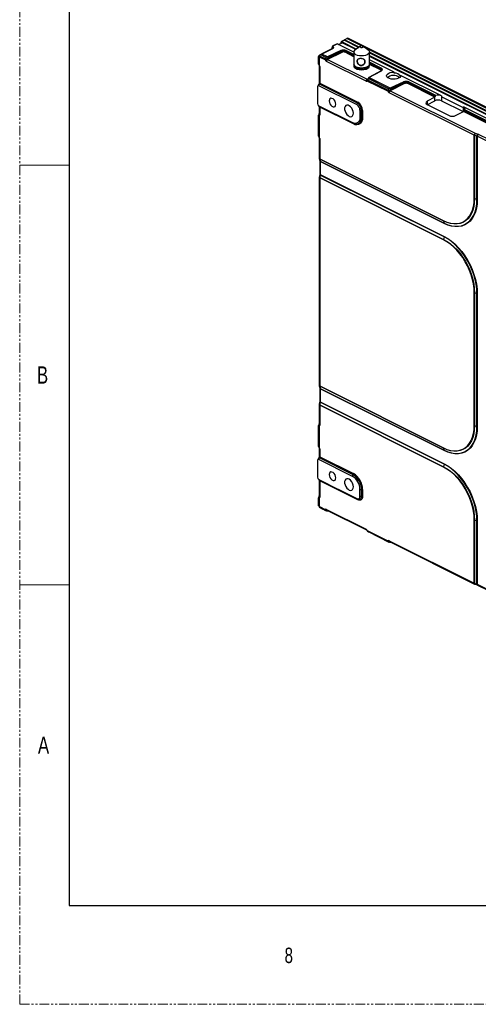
# Model space of a CAD drawing. Header units: millimetres. Extents: x -1086 to 4901, y 927 to 9917.
# Tile 59 of 85: x 2107 to 2402, y 7758 to 8392. Entities that reach past the tile are written whole.
import ezdxf

# ---------------------------------------------------------------- set-up
doc = ezdxf.new("R2010")
doc.units = ezdxf.units.MM
doc.linetypes.add('SLD-Phantom', pattern=[12.7, 6.35, -1.27, 1.27, -1.27, 1.27, -1.27])
doc.linetypes.add('SLD-Solid', pattern=[0])
doc.styles.add('SLDTEXTSTYLE0', font='GOTHIC.TTF', dxfattribs={"width": 0.7304})

# ---------------------------------------------------------------- blocks, each defined once
blk = doc.blocks.new('1')
at = {"color": 7, "linetype": 'Continuous', "lineweight": 25}
for p, q in [((-223.06, 158.95), (-223.89, 157.1)), ((-222.66, 157.84), (-223.03, 158.92)), ((-220.19, 160.51), (-222.83, 159.19)), ((-222.41, 158.05), (-222.79, 159.13)), ((-222.73, 159.21), (-220.1, 160.53)), ((-209.41, 155.19), (-220.1, 160.53)), ((-219.25, 160.11), (-217, 161.23)), ((-217.47, 161), (-217.47, 161.8)), ((-215.59, 162.81), (-217.36, 161.92)), ((-217.27, 161.94), (-215.5, 162.83)), ((-217.27, 161.94), (-207.72, 157.17)), ((-208.19, 156.83), (-217, 161.23)), ((-215.5, 162.83), (-206.25, 158.2)), ((-215.37, 163.15), (-213.96, 163.85)), ((-215.37, 163.15), (-215.37, 162.76)), ((-205.93, 158.43), (-215.37, 163.15)), ((-213.25, 164.21), (-213.96, 163.85)), ((-204.52, 159.14), (-213.96, 163.85)), ((-107.18, 111.17), (-213.25, 164.21)), ((-205.23, 158.93), (-208.49, 156.62)), ((-200.33, 156.62), (-203.59, 158.93)), ((-232.06, 152.33), (-232.06, 152.46)), ((-232.06, 147.41), (-232.06, 152.33)), ((-231.24, 153.31), (-231.85, 152.86)), ((-231.46, 152.76), (-227.65, 150.86)), ((-230.67, 153.66), (-231.12, 153.39)), ((-230.66, 153.41), (-231.11, 153.14)), ((-230.66, 153.66), (-230.67, 153.66)), ((-227.37, 151.77), (-230.66, 153.41)), ((-226.38, 152.15), (-229.95, 153.93)), ((-222.66, 157.71), (-229.93, 154.08)), ((-229.83, 154.1), (-222.57, 157.73)), ((-217.69, 156.2), (-226.38, 152.15)), ((-217.12, 155.03), (-226.34, 150.45)), ((-226, 151.4), (-217.47, 155.64)), ((-217.47, 155.68), (-225.94, 151.73)), ((-217.47, 155.64), (-217.47, 155.68)), ((-214.69, 155.66), (-214.69, 155.65)), ((-209.41, 153.64), (-214.47, 156.17)), ((-209.41, 155.18), (-209.41, 147.38)), ((-107.89, 110.82), (-202.35, 158.05)), ((-199.41, 147.38), (-199.41, 155.18)), ((-109.3, 110.11), (-199.41, 155.17)), ((-199.41, 154.78), (176.86, -33.35)), ((-199.41, 153.01), (175.35, -34.37)), ((174.87, -34.7), (-199.41, 152.44)), ((-231.56, 151.99), (-231.76, 151.85)), ((-231.76, 151.85), (-231.76, 147.06)), ((-231.66, 146.2), (-231.66, 135.56)), ((-227.86, 150.14), (-231.56, 151.99)), ((-231.36, 145.84), (-231.36, 135.21)), ((-201.59, 136.52), (-227.03, 149.24)), ((-226.34, 150.45), (-200.9, 137.73)), ((-183.43, 142.2), (-199.41, 150.19)), ((-191.78, 144.83), (-199.41, 148.64)), ((-191.83, 143.19), (-199.87, 138.88)), ((-199.83, 138.87), (-191.72, 143.22)), ((-192, 144.3), (-192, 144.31)), ((-186.84, 139.42), (-186.99, 139.31)), ((-183.43, 141.62), (-183.43, 142.2)), ((-180.81, 139.31), (-180.96, 139.42)), ((-153.14, 127.05), (-179.43, 140.2)), ((-179.43, 140.2), (-179.43, 139.72)), ((-231.93, 134.61), (-232.6, 133.42)), ((-231.56, 134.48), (-232.05, 133.62)), ((-232.05, 133.62), (-207.59, 121.39)), ((-207.09, 122.25), (-231.56, 134.48)), ((-231.36, 135.21), (-206.88, 122.97)), ((-187.55, 129.99), (-200.76, 136.59)), ((-200.56, 137.31), (-187.34, 130.7)), ((-187.07, 131.62), (-199.89, 138.03)), ((-186.08, 131.99), (-199.83, 138.87)), ((-177.38, 136.05), (-186.08, 131.99)), ((-176.82, 134.88), (-186.03, 130.29)), ((-185.69, 131.25), (-177.17, 135.49)), ((-177.17, 135.53), (-185.64, 131.58)), ((-177.17, 135.49), (-177.17, 135.53)), ((-157.38, 126.21), (-174.73, 134.89)), ((-157, 126.81), (-174.39, 135.51)), ((-174.39, 135.51), (-174.39, 135.49)), ((-174.39, 135.49), (-157, 126.8)), ((-156.73, 127.3), (-174.17, 136.02)), ((-232.74, 132.76), (-232.74, 122.17)), ((-132.02, 101.73), (-186.72, 129.08)), ((-186.03, 130.29), (-131.33, 102.94)), ((-157, 126.8), (-157, 126.81)), ((-153.14, 127.05), (-153.14, 126.48)), ((-232.14, 120.68), (-231.65, 120.32)), ((-210.42, 109.81), (-232.05, 120.62)), ((-232.05, 120.62), (-231.56, 120.27)), ((-207.59, 121.39), (-207.09, 122.25)), ((-157.39, 126.21), (-162.34, 123.57)), ((-162.34, 121.38), (-148.19, 114.31)), ((-162.18, 121.31), (-157.39, 123.86)), ((-157.39, 123.86), (-157.39, 126.21)), ((-139, 119.41), (-153.14, 126.48)), ((-153.14, 126.48), (-153.14, 123.93)), ((-153.14, 123.93), (-139.15, 116.93)), ((-232.06, 114.29), (-232.06, 114.54)), ((-232.06, 101.08), (-232.06, 114.29)), ((-231.66, 120.12), (-231.66, 115.11)), ((-231.56, 120.27), (-209.92, 109.45)), ((-231.36, 119.77), (-231.36, 114.76)), ((-209.71, 108.94), (-231.36, 119.77)), ((-204.47, 117.73), (-205.47, 117.73)), ((-205.47, 117.73), (-205.47, 113.4)), ((-204.47, 113.4), (-204.47, 117.73)), ((-203.76, 117.58), (-203.76, 113.25)), ((-143.95, 114.38), (-139, 117.01)), ((-31.4, 66.18), (-139, 119.98)), ((-139, 119.41), (-139, 119.98)), ((-40.32, 67.68), (-138.99, 117.02)), ((-39.98, 68.3), (-138.68, 117.65)), ((-138.68, 117.65), (-138.68, 117.64)), ((-138.68, 117.64), (-39.98, 68.29)), ((-39.75, 68.81), (-138.51, 118.19)), ((-231.76, 113.94), (-231.76, 100.73)), ((-210.42, 109.81), (-209.92, 109.45)), ((-205.47, 113.4), (-204.47, 113.4)), ((-132.02, 61.03), (-132.02, 101.73)), ((-130.27, 101.2), (-131.83, 101.66)), ((-131.83, 101.66), (-131.83, 60.96)), ((-131.33, 102.94), (-129.77, 102.49)), ((-129.39, 102.34), (-122.49, 98.89)), ((-231.66, 99.87), (-231.66, 86.92)), ((-231.36, 99.51), (-231.36, 86.56)), ((-130.27, 60.49), (-130.27, 101.2)), ((-130.08, 101.13), (-130.08, 60.42)), ((-123.18, 97.68), (-130.08, 101.13)), ((-231.63, 86.7), (-231.33, 85.34)), ((-231.36, 86.56), (-151.73, 46.75)), ((-151.71, 46.55), (-231.34, 86.36)), ((-231.34, 86.36), (-231.04, 85)), ((-231.31, 85.15), (-231.31, 76.71)), ((-231.04, 85), (-151.4, 45.18)), ((-231.02, 84.8), (-231.02, 76.35)), ((-151.38, 44.98), (-231.02, 84.8)), ((-231.34, 76.44), (-231.64, 74.76)), ((-231.04, 76.13), (-231.34, 74.45)), ((-151.4, 36.31), (-231.04, 76.13)), ((-231.02, 76.35), (-151.38, 36.53)), ((-231.66, 74.58), (-231.66, -59.22)), ((-231.36, 74.23), (-231.36, -59.58)), ((-151.73, 34.41), (-231.36, 74.23)), ((-231.34, 74.45), (-151.71, 34.63)), ((-131.83, 60.96), (-130.27, 60.49)), ((-151.71, 46.55), (-151.4, 45.18)), ((-151.4, 36.31), (-151.71, 34.63)), ((-132.02, -85.11), (-132.02, 0.41)), ((-130.27, -0.13), (-131.83, 0.34)), ((-131.83, 0.34), (-131.83, -85.18)), ((-130.27, -85.65), (-130.27, -0.13)), ((-130.08, -0.21), (-130.08, -85.73)), ((-231.63, -59.44), (-231.33, -60.81)), ((-231.36, -59.58), (-151.73, -99.39)), ((-151.71, -99.59), (-231.34, -59.78)), ((-231.34, -59.78), (-231.04, -61.14)), ((-231.31, -60.99), (-231.31, -69.43)), ((-231.04, -61.14), (-151.4, -100.96)), ((-231.02, -61.34), (-231.02, -69.79)), ((-151.38, -101.16), (-231.02, -61.34)), ((-231.66, -71.56), (-231.66, -84.51)), ((-231.34, -69.7), (-231.64, -71.38)), ((-231.36, -71.92), (-231.36, -84.86)), ((-151.73, -111.73), (-231.36, -71.92)), ((-231.04, -70.01), (-231.34, -71.69)), ((-231.34, -71.69), (-151.71, -111.51)), ((-151.4, -109.83), (-231.04, -70.01)), ((-231.02, -69.79), (-151.38, -109.61)), ((-232.06, -85.33), (-232.06, -85.08)), ((-232.06, -98.54), (-232.06, -85.33)), ((-231.76, -85.68), (-231.76, -98.89)), ((-130.27, -85.65), (-131.83, -85.18)), ((-231.66, -99.75), (-231.66, -104.76)), ((-231.36, -100.11), (-231.36, -105.12)), ((-151.4, -100.96), (-151.71, -99.59)), ((-232.74, -107.56), (-232.74, -118.15)), ((-231.93, -105.71), (-232.6, -106.9)), ((-231.56, -105.84), (-232.05, -106.71)), ((-232.05, -106.71), (-210.42, -117.52)), ((-209.92, -116.66), (-231.56, -105.84)), ((-231.36, -105.12), (-209.71, -115.94)), ((-151.4, -109.83), (-151.71, -111.51)), ((-232.14, -119.64), (-231.65, -120)), ((-232.05, -119.7), (-207.59, -131.93)), ((-232.05, -119.7), (-231.56, -120.05)), ((-231.66, -120.2), (-231.66, -130.84)), ((-231.56, -120.05), (-207.09, -132.29)), ((-210.42, -117.52), (-209.92, -116.66)), ((-231.36, -120.56), (-231.36, -131.2)), ((-206.88, -132.8), (-231.36, -120.56)), ((-205.47, -126.06), (-204.47, -126.06)), ((-205.47, -130.39), (-205.47, -126.06)), ((-204.47, -130.39), (-204.47, -126.06)), ((-203.76, -126.2), (-203.76, -130.53)), ((-232.06, -131.66), (-232.06, -131.42)), ((-232.06, -136.57), (-232.06, -131.66)), ((-231.76, -132.01), (-231.76, -136.8)), ((-207.09, -132.29), (-207.59, -131.93)), ((-205.47, -130.39), (-204.47, -130.39)), ((-231.99, -136.84), (-231.66, -137.4)), ((-231.76, -136.8), (-231.56, -137.15)), ((-231.56, -137.15), (-227.86, -139)), ((-227.65, -139.51), (-231.46, -137.6)), ((-231.12, -137.83), (-230.67, -138.1)), ((-231.11, -137.84), (-231.12, -137.83)), ((-231.11, -137.84), (-230.66, -138.11)), ((-230.66, -138.11), (-230.67, -138.1)), ((-230.66, -138.11), (-227.37, -139.75)), ((-230.53, -138.18), (-227.21, -139.84)), ((-227.03, -138.93), (-201.59, -151.64)), ((-226.77, -139.47), (-201.33, -152.18)), ((-226.23, -140.03), (-225.93, -139.89)), ((-132.02, -186.43), (-132.02, -145.73)), ((-130.27, -146.27), (-131.83, -145.81)), ((-131.83, -145.81), (-131.83, -186.5)), ((-130.27, -186.98), (-130.27, -146.27)), ((-130.08, -146.35), (-130.08, -187.06)), ((-200.76, -152.55), (-187.55, -159.15)), ((-200.59, -153.04), (-200.56, -153.06)), ((-187.34, -159.66), (-200.56, -153.06)), ((-199.89, -153.5), (-186.91, -159.99)), ((-199.89, -153.5), (-187.07, -159.91)), ((-186.72, -159.08), (-132.02, -186.43)), ((-186.46, -159.62), (-131.76, -186.97)), ((-185.93, -160.18), (-185.62, -160.04)), ((-131.83, -186.5), (-130.27, -186.98)), ((-131.6, -187.03), (-130.05, -187.51)), ((-130.08, -187.06), (-123.18, -190.51)), ((-129.82, -187.6), (-122.92, -191.05))]:
    blk.add_line(p, q, dxfattribs=at)
at = {"color": 8, "linetype": 'Continuous', "lineweight": 25}
for p, q in [((-223.03, 158.92), (-223.84, 157.12)), ((-223.23, 157.43), (-222.66, 157.84)), ((-209.41, 152.23), (-215.04, 155.04)), ((-209.41, 153.02), (-214.69, 155.66)), ((-214.69, 155.65), (-209.41, 153)), ((-192.35, 143.7), (-199.42, 147.23)), ((-192, 144.31), (-199.41, 148.02)), ((-199.41, 148), (-192, 144.3)), ((-200.9, 137.73), (-200.39, 138.02)), ((-162.34, 123.57), (-162.34, 121.38)), ((-231.56, 120.27), (-231.65, 120.32)), ((-139, 117.02), (-139, 119.41)), ((-231.56, -120.05), (-231.65, -120))]:
    blk.add_line(p, q, dxfattribs=at)
at = {"color": 7, "linetype": 'Continuous', "lineweight": 25, "flags": 128}
for points in [[(-222.79, 159.13), (-222.79, 159.14), (-222.79, 159.15), (-222.79, 159.16), (-222.78, 159.17), (-222.77, 159.18), (-222.76, 159.19), (-222.75, 159.2), (-222.73, 159.21)], [(-205.41, 158.68), (-205.36, 158.49), (-205.17, 158.32), (-204.87, 158.2), (-204.49, 158.14), (-204.11, 158.17), (-203.76, 158.26), (-203.52, 158.41), (-203.41, 158.6), (-203.46, 158.79), (-203.65, 158.96), (-203.95, 159.09), (-204.32, 159.14), (-204.71, 159.12), (-205.05, 159.02), (-205.3, 158.87), (-205.41, 158.68)], [(-229.95, 154.06), (-229.94, 154.07), (-229.93, 154.08)], [(-209.39, 155.39), (-209.09, 156.05), (-208.49, 156.62)], [(-200.33, 156.62), (-200.28, 156.59), (-199.67, 155.98), (-199.42, 155.31), (-199.53, 154.63), (-200.01, 153.99), (-200.81, 153.44), (-201.88, 153.02), (-203.14, 152.76), (-204.49, 152.68), (-205.84, 152.78), (-207.08, 153.06), (-208.12, 153.5), (-208.89, 154.06), (-209.32, 154.71), (-209.39, 155.39), (-209.39, 155.39)], [(-209.23, 146.73), (-209.44, 146.33), (-209.49, 146.12)], [(-199.41, 147.38), (-199.53, 146.83), (-200.01, 146.2), (-200.81, 145.65), (-201.88, 145.23), (-203.14, 144.97), (-204.49, 144.88), (-205.84, 144.99), (-207.08, 145.27), (-208.12, 145.71), (-208.89, 146.27), (-209.32, 146.92), (-209.41, 147.38)], [(-200.41, 145.9), (-200.43, 145.67), (-200.74, 145.1), (-201.38, 144.59), (-202.28, 144.2), (-203.37, 143.97), (-204.56, 143.9), (-205.73, 144.01), (-206.78, 144.29), (-207.63, 144.71), (-208.19, 145.24), (-208.41, 145.82), (-208.41, 145.9)], [(-199.35, 146.2), (-199.45, 146.5), (-199.59, 146.73)], [(-191.72, 143.22), (-191.45, 143.39), (-191.26, 143.59), (-191.14, 143.81), (-191.1, 144.03), (-191.15, 144.25), (-191.29, 144.46), (-191.5, 144.66), (-191.78, 144.83)], [(-179.43, 140.2), (-179.48, 139.55), (-179.9, 138.93), (-180.65, 138.4), (-181.68, 138), (-182.88, 137.77), (-184.18, 137.71), (-185.45, 137.85), (-186.59, 138.15), (-187.51, 138.61), (-188.13, 139.19), (-188.4, 139.82), (-188.29, 140.47), (-187.81, 141.07), (-187.01, 141.58), (-185.96, 141.96), (-184.73, 142.17), (-183.43, 142.2)], [(-180.33, 138.59), (-180.58, 139.07), (-181.17, 139.55), (-182.03, 139.92), (-183.07, 140.13), (-184.19, 140.17), (-185.29, 140.04), (-186.25, 139.75), (-186.98, 139.32), (-187.41, 138.8), (-187.48, 138.59)], [(-200.78, 137.64), (-200.76, 137.66), (-200.64, 137.75)], [(-186.99, 139.31), (-187.14, 139.21), (-187.58, 138.66)], [(-180.22, 138.66), (-180.41, 138.95), (-180.81, 139.31)], [(-221.03, 121.61), (-221.15, 122.56), (-221.52, 123.53), (-222.09, 124.39), (-222.78, 125.04), (-223.52, 125.41), (-224.21, 125.45), (-224.77, 125.15), (-225.14, 124.56), (-225.27, 123.73), (-225.14, 122.78), (-224.77, 121.81), (-224.21, 120.95), (-223.52, 120.3), (-222.78, 119.93), (-222.09, 119.89), (-221.52, 120.19), (-221.15, 120.78), (-221.03, 121.61)], [(-209.71, 115.95), (-209.84, 117.04), (-210.2, 118.15), (-210.78, 119.19), (-211.51, 120.07), (-212.33, 120.72), (-213.17, 121.06), (-213.96, 121.07), (-214.61, 120.76), (-215.09, 120.14), (-215.34, 119.28), (-215.34, 118.25), (-215.09, 117.14), (-214.61, 116.05), (-213.96, 115.07), (-213.17, 114.3), (-212.33, 113.81), (-211.51, 113.63), (-210.78, 113.78), (-210.2, 114.25), (-209.84, 114.99), (-209.71, 115.95)], [(-139, 119.98), (-138.69, 119.8), (-138.44, 119.59), (-138.26, 119.36), (-138.15, 119.13), (-138.12, 118.89), (-138.18, 118.64), (-138.3, 118.41), (-138.51, 118.19)], [(-205.47, 113.4), (-205.57, 112.26), (-205.85, 111.27), (-206.3, 110.45), (-206.92, 109.84), (-207.67, 109.46), (-208.53, 109.33), (-209.45, 109.44), (-210.42, 109.81)], [(-209.92, 109.45), (-208.86, 109.05), (-207.83, 108.91), (-206.89, 109.06), (-206.07, 109.48), (-205.39, 110.15), (-204.89, 111.05), (-204.57, 112.15), (-204.47, 113.4)], [(-203.76, 113.25), (-203.88, 111.89), (-204.22, 110.69), (-204.77, 109.7), (-205.51, 108.97), (-206.41, 108.52), (-207.44, 108.36), (-208.55, 108.5), (-209.71, 108.94)], [(-151.73, 46.75), (-149.52, 45.8), (-147.34, 45.16), (-145.22, 44.85), (-143.18, 44.86), (-141.24, 45.2), (-139.44, 45.87), (-137.79, 46.85), (-136.32, 48.13), (-135.04, 49.7), (-133.97, 51.53), (-133.12, 53.61), (-132.51, 55.91), (-132.14, 58.39), (-132.02, 61.03)], [(-131.83, 60.96), (-131.95, 58.29), (-132.32, 55.79), (-132.94, 53.47), (-133.79, 51.38), (-134.87, 49.53), (-136.16, 47.94), (-137.65, 46.65), (-139.31, 45.66), (-141.13, 44.99), (-143.08, 44.65), (-145.14, 44.63), (-147.28, 44.95), (-149.48, 45.59), (-151.71, 46.55)], [(-151.4, 45.18), (-149.03, 44.16), (-146.7, 43.48), (-144.42, 43.14), (-142.23, 43.16), (-140.16, 43.52), (-138.22, 44.24), (-136.46, 45.29), (-134.88, 46.66), (-133.51, 48.34), (-132.36, 50.31), (-131.45, 52.54), (-130.8, 55), (-130.4, 57.66), (-130.27, 60.49)], [(-130.08, 60.42), (-130.21, 57.56), (-130.61, 54.88), (-131.27, 52.4), (-132.19, 50.15), (-133.34, 48.17), (-134.72, 46.47), (-136.31, 45.09), (-138.1, 44.03), (-140.04, 43.31), (-142.13, 42.94), (-144.34, 42.92), (-146.64, 43.26), (-148.99, 43.95), (-151.38, 44.98)], [(-132.02, 0.41), (-132.14, 3.18), (-132.51, 6.03), (-133.12, 8.94), (-133.97, 11.86), (-135.04, 14.77), (-136.32, 17.61), (-137.79, 20.37), (-139.44, 23), (-141.24, 25.47), (-143.18, 27.74), (-145.22, 29.8), (-147.34, 31.61), (-149.52, 33.15), (-151.73, 34.41)], [(-151.71, 34.63), (-149.48, 33.36), (-147.28, 31.81), (-145.14, 29.98), (-143.08, 27.9), (-141.13, 25.61), (-139.31, 23.12), (-137.65, 20.47), (-136.16, 17.69), (-134.87, 14.82), (-133.79, 11.89), (-132.94, 8.94), (-132.32, 6), (-131.95, 3.13), (-131.83, 0.34)], [(-130.27, -0.13), (-130.4, 2.83), (-130.8, 5.89), (-131.45, 9.01), (-132.36, 12.14), (-133.51, 15.26), (-134.88, 18.31), (-136.46, 21.26), (-138.22, 24.08), (-140.16, 26.72), (-142.23, 29.16), (-144.42, 31.37), (-146.7, 33.31), (-149.03, 34.97), (-151.4, 36.31)], [(-151.38, 36.53), (-148.99, 35.18), (-146.64, 33.51), (-144.34, 31.55), (-142.13, 29.33), (-140.04, 26.87), (-138.1, 24.2), (-136.31, 21.36), (-134.72, 18.38), (-133.34, 15.31), (-132.19, 12.17), (-131.27, 9.01), (-130.61, 5.87), (-130.21, 2.78), (-130.08, -0.21)], [(-151.73, -99.39), (-149.52, -100.35), (-147.34, -100.98), (-145.22, -101.3), (-143.18, -101.28), (-141.24, -100.94), (-139.44, -100.27), (-137.79, -99.29), (-136.32, -98.01), (-135.04, -96.44), (-133.97, -94.61), (-133.12, -92.53), (-132.51, -90.23), (-132.14, -87.75), (-132.02, -85.11)], [(-131.83, -85.18), (-131.95, -87.85), (-132.32, -90.35), (-132.94, -92.67), (-133.79, -94.77), (-134.87, -96.62), (-136.16, -98.2), (-137.65, -99.49), (-139.31, -100.48), (-141.13, -101.15), (-143.08, -101.5), (-145.14, -101.51), (-147.28, -101.2), (-149.48, -100.55), (-151.71, -99.59)], [(-151.4, -100.96), (-149.03, -101.98), (-146.7, -102.67), (-144.42, -103), (-142.23, -102.98), (-140.16, -102.62), (-138.22, -101.9), (-136.46, -100.85), (-134.88, -99.48), (-133.51, -97.8), (-132.36, -95.83), (-131.45, -93.6), (-130.8, -91.14), (-130.4, -88.48), (-130.27, -85.65)], [(-130.08, -85.73), (-130.21, -88.58), (-130.61, -91.26), (-131.27, -93.74), (-132.19, -95.99), (-133.34, -97.97), (-134.72, -99.67), (-136.31, -101.05), (-138.1, -102.11), (-140.04, -102.83), (-142.13, -103.2), (-144.34, -103.22), (-146.64, -102.88), (-148.99, -102.19), (-151.38, -101.16)], [(-132.02, -145.73), (-132.14, -142.97), (-132.51, -140.11), (-133.12, -137.2), (-133.97, -134.28), (-135.04, -131.38), (-136.32, -128.53), (-137.79, -125.77), (-139.44, -123.14), (-141.24, -120.68), (-143.18, -118.4), (-145.22, -116.34), (-147.34, -114.53), (-149.52, -112.99), (-151.73, -111.73)], [(-151.71, -111.51), (-149.48, -112.78), (-147.28, -114.33), (-145.14, -116.16), (-143.08, -118.24), (-141.13, -120.53), (-139.31, -123.02), (-137.65, -125.67), (-136.16, -128.45), (-134.87, -131.33), (-133.79, -134.26), (-132.94, -137.2), (-132.32, -140.14), (-131.95, -143.02), (-131.83, -145.81)], [(-130.27, -146.27), (-130.4, -143.31), (-130.8, -140.25), (-131.45, -137.13), (-132.36, -134), (-133.51, -130.89), (-134.88, -127.83), (-136.46, -124.88), (-138.22, -122.06), (-140.16, -119.42), (-142.23, -116.98), (-144.42, -114.77), (-146.7, -112.83), (-149.03, -111.18), (-151.4, -109.83)], [(-151.38, -109.61), (-148.99, -110.97), (-146.64, -112.63), (-144.34, -114.59), (-142.13, -116.81), (-140.04, -119.28), (-138.1, -121.94), (-136.31, -124.78), (-134.72, -127.76), (-133.34, -130.84), (-132.19, -133.97), (-131.27, -137.13), (-130.61, -140.28), (-130.21, -143.36), (-130.08, -146.35)], [(-221.03, -118.71), (-221.15, -117.76), (-221.52, -116.79), (-222.09, -115.93), (-222.78, -115.28), (-223.52, -114.91), (-224.21, -114.87), (-224.77, -115.17), (-225.14, -115.77), (-225.27, -116.59), (-225.14, -117.54), (-224.77, -118.51), (-224.21, -119.37), (-223.52, -120.03), (-222.78, -120.39), (-222.09, -120.43), (-221.52, -120.13), (-221.15, -119.54), (-221.03, -118.71)], [(-209.71, -124.37), (-209.84, -123.29), (-210.2, -122.17), (-210.78, -121.13), (-211.51, -120.25), (-212.33, -119.61), (-213.17, -119.26), (-213.96, -119.25), (-214.61, -119.56), (-215.09, -120.18), (-215.34, -121.04), (-215.34, -122.07), (-215.09, -123.18), (-214.61, -124.27), (-213.96, -125.25), (-213.17, -126.02), (-212.33, -126.52), (-211.51, -126.7), (-210.78, -126.55), (-210.2, -126.08), (-209.84, -125.33), (-209.71, -124.37)], [(-207.59, -131.93), (-207.18, -132.08), (-206.78, -132.13), (-206.41, -132.08), (-206.09, -131.91), (-205.83, -131.65), (-205.63, -131.3), (-205.51, -130.87), (-205.47, -130.39)], [(-207.09, -132.29), (-206.58, -132.48), (-206.09, -132.54), (-205.64, -132.47), (-205.24, -132.27), (-204.91, -131.95), (-204.67, -131.52), (-204.52, -130.99), (-204.47, -130.39)], [(-203.76, -130.53), (-203.82, -131.25), (-204, -131.88), (-204.29, -132.4), (-204.68, -132.78), (-205.15, -133.02), (-205.69, -133.1), (-206.28, -133.03), (-206.88, -132.8)]]:
    blk.add_lwpolyline(points, dxfattribs=at)
at = {"color": 8, "linetype": 'Continuous', "lineweight": 25, "flags": 128}
for points in [[(-231.12, 153.39), (-231.12, 153.38), (-231.13, 153.37), (-231.14, 153.34), (-231.14, 153.31), (-231.14, 153.28), (-231.13, 153.24), (-231.12, 153.19), (-231.11, 153.14)], [(-230.67, 153.66), (-230.68, 153.65), (-230.69, 153.64), (-230.7, 153.62), (-230.7, 153.59), (-230.7, 153.55), (-230.69, 153.51), (-230.68, 153.46), (-230.66, 153.41)], [(-231.76, 147.06), (-231.83, 146.98), (-231.88, 146.92), (-231.89, 146.87), (-231.88, 146.85)], [(-200.56, 137.31), (-200.6, 137.4), (-200.64, 137.49), (-200.67, 137.56), (-200.69, 137.63), (-200.69, 137.68), (-200.69, 137.71), (-200.67, 137.74)], [(-231.76, 100.73), (-231.83, 100.65), (-231.88, 100.59), (-231.89, 100.54), (-231.88, 100.52)], [(-231.34, 76.44), (-231.34, 76.41), (-231.32, 76.34), (-231.26, 76.27), (-231.16, 76.2), (-231.04, 76.13)], [(-231.64, 74.76), (-231.64, 74.73), (-231.62, 74.66), (-231.56, 74.59), (-231.47, 74.52), (-231.34, 74.45)], [(-231.64, -71.38), (-231.64, -71.41), (-231.62, -71.48), (-231.56, -71.55), (-231.47, -71.63), (-231.34, -71.69)], [(-231.34, -69.7), (-231.34, -69.73), (-231.32, -69.8), (-231.26, -69.87), (-231.16, -69.94), (-231.04, -70.01)], [(-231.76, -98.89), (-231.83, -98.97), (-231.88, -99.03), (-231.89, -99.08), (-231.88, -99.1)], [(-131.83, -186.5), (-131.82, -186.66), (-131.79, -186.8), (-131.74, -186.91), (-131.68, -186.99), (-131.61, -187.03), (-131.6, -187.03)], [(-130.27, -186.98), (-130.26, -187.14), (-130.23, -187.28), (-130.19, -187.38), (-130.13, -187.46), (-130.05, -187.51), (-130.05, -187.51)]]:
    blk.add_lwpolyline(points, dxfattribs=at)
at = {"color": 7, "linetype": 'Continuous', "lineweight": 25}
for centre, radius, start, end in [((-222.6, 158.74), 0.5, 116.56505, 155.86674), ((-222.58, 158.63), 0.542, 112.90094, 147.41284), ((-220.1, 160.33), 0.199, 88.36448, 116.28704), ((-217.27, 161.74), 0.206, 89.4098, 162.45526), ((-215.51, 162.63), 0.199, 88.36448, 116.28704), ((-231.56, 152.46), 0.5, 127.25058, 180), ((-231.79, 152.32), 0.272, 136.93945, 178.76453), ((-231.54, 152.23), 0.543, 81.05593, 99.78126), ((-222.2, 157.55), 0.542, 112.90094, 147.41284), ((-216.11, 152.45), 4.07, 66.19161, 112.80831), ((-218.26, 155.66), 0.787, 1.70608, 43.47491), ((-216.11, 152.45), 3.51, 66.19161, 112.80831), ((-216.71, 155.67), 0.761, 182.24904, 237.39162), ((-215.42, 155.66), 0.728, 301.7977, 358.916), ((-213.93, 155.63), 0.76, 134.85154, 178.16917), ((-231.06, 147.41), 1, 180, 214.14412), ((-231.62, 147.48), 0.443, 188.41625, 250.8623), ((-226.39, 150.1), 1.47, 149.15395, 178.5773), ((-262.57, 222.77), 80.5, 295.54731, 296.52088), ((-227.43, 148.25), 2.61, 72.20498, 94.8947), ((-225.57, 149.21), 1.46, 121.7977, 178.916), ((-204.41, 150.27), 5.86, 232.02094, 307.97906), ((-192.73, 144.32), 0.728, 301.7977, 358.916), ((-191.24, 144.29), 0.76, 134.85154, 178.16917), ((-191.73, 143.01), 0.212, 89.3313, 117.94671), ((-182.99, 137.46), 4.18, 31.88338, 96.01577), ((-200.14, 136.49), 1.46, 121.7977, 178.916), ((-200.06, 136.95), 1, 127.90888, 136.1086), ((-199.3, 136.56), 1.47, 149.15395, 178.5773), ((-175.81, 132.3), 4.07, 66.19161, 112.80831), ((-177.95, 135.51), 0.787, 1.70608, 43.47491), ((-175.81, 132.29), 3.51, 66.19161, 112.80831), ((-176.41, 135.52), 0.761, 182.24904, 237.39162), ((-175.12, 135.51), 0.728, 301.7977, 358.916), ((-173.63, 135.48), 0.76, 134.85154, 178.16917), ((-186.08, 129.95), 1.47, 149.15395, 178.5773), ((-222.27, 202.62), 80.5, 295.54731, 296.52088), ((-187.12, 128.1), 2.61, 72.20498, 94.8947), ((-185.26, 129.06), 1.46, 121.7977, 178.916), ((-155.29, 122.15), 5.36, 66.42742, 105.64114), ((-209.81, 117.66), 4.34, 0.96782, 59.24215), ((-208.35, 123), 1.47, 329.15395, 358.5773), ((-209.84, 117.64), 5.37, 0.96782, 59.24215), ((-210.15, 117.47), 6.39, 0.96782, 59.24215), ((-231.62, 114.36), 0.443, 188.41625, 250.8623), ((-204.44, 116.1), 1.62, 65.45483, 91.14333), ((-210.32, 108.99), 0.61, 355.40448, 48.89153), ((-204.44, 111.77), 1.62, 65.45483, 91.14333), ((-130.56, 101.7), 1.46, 121.7977, 178.916), ((-131.48, 102.82), 1.21, 243.76498, 253.58485), ((-129.97, 101.68), 1.86, 137.13658, 180.65871), ((-128.41, 101.22), 1.86, 137.13658, 180.65871), ((-128.62, 101.1), 1.46, 121.7977, 178.916), ((-231.06, 101.08), 1, 180, 214.14412), ((-231.62, 101.15), 0.443, 188.41625, 250.8623), ((-230.66, 86.92), 1, 180, 192.51851), ((-230.46, 86.56), 0.902, 179.6574, 192.42534), ((-230.66, 74.58), 1, 169.79971, 180), ((-230.15, 74.22), 1.22, 169.30101, 179.76526), ((-131.48, 62.12), 1.21, 243.76498, 253.58485), ((-130.61, 59.33), 1.21, 63.76498, 73.58485), ((-150.83, 46.74), 0.902, 179.6574, 192.42534), ((-152.28, 44.98), 0.902, 359.6574, 12.42534), ((-150.52, 34.4), 1.22, 169.30101, 179.76526), ((-152.59, 36.54), 1.22, 349.30101, 359.76526), ((-131.48, 1.49), 1.21, 243.76498, 253.58485), ((-130.61, -1.29), 1.21, 63.76498, 73.58485), ((-230.66, -59.22), 1, 180, 192.51851), ((-230.46, -59.58), 0.902, 179.6574, 192.42534), ((-230.66, -71.56), 1, 169.79971, 180), ((-230.15, -71.92), 1.22, 169.30101, 179.76526), ((-231.62, -85.26), 0.443, 188.41625, 250.8623), ((-131.48, -84.03), 1.21, 243.76498, 253.58485), ((-130.61, -86.81), 1.21, 63.76498, 73.58485), ((-231.06, -98.54), 1, 180, 214.14412), ((-231.62, -98.47), 0.443, 188.41625, 250.8623), ((-150.83, -99.4), 0.902, 179.6574, 192.42534), ((-152.28, -101.16), 0.902, 359.6574, 12.42534), ((-150.52, -111.74), 1.22, 169.30101, 179.76526), ((-152.59, -109.61), 1.22, 349.30101, 359.76526), ((-215.6, -126.23), 10.13, 0.96782, 59.24215), ((-211.18, -115.91), 1.47, 329.15395, 358.5773), ((-215.63, -126.25), 11.16, 0.96782, 59.24215), ((-215.94, -126.41), 12.18, 0.96782, 59.24215), ((-204.44, -127.68), 1.62, 65.45483, 91.14333), ((-231.62, -131.59), 0.443, 188.41625, 250.8623), ((-207.49, -132.75), 0.61, 355.40448, 48.89153), ((-204.44, -132.01), 1.62, 65.45483, 91.14333), ((-231.25, -137.22), 0.432, 207.89059, 241.69233), ((-227.25, -139.05), 0.61, 175.40448, 228.89153), ((-131.48, -144.65), 1.21, 243.76498, 253.58485), ((-130.61, -147.43), 1.21, 63.76498, 73.58485), ((-200.06, -152.19), 1, 206.11984, 237.82281), ((-200.15, -152.6), 0.61, 175.40448, 228.89153), ((-186.94, -159.2), 0.61, 175.40448, 228.89153), ((-131.48, -185.35), 1.21, 243.76498, 253.58485), ((-131.31, -186.08), 1, 243.43495, 252.96419)]:
    blk.add_arc(centre, radius, start, end, dxfattribs=at)
at = {"color": 8, "linetype": 'Continuous', "lineweight": 25}
for centre, radius, start, end in [((-223.01, 158.98), 0.0626, 212.40372, 248.13659), ((-222.74, 159.01), 0.199, 88.36448, 116.28704), ((-229.84, 153.9), 0.201, 88.52071, 116.1308), ((-222.58, 157.53), 0.201, 88.52071, 116.1308), ((-231.24, 146.24), 0.417, 186.40431, 253.01313), ((-192.28, 143.49), 0.872, 8.61941, 71.51606), ((-231.96, 133.92), 0.689, 54.66324, 87.81845), ((-231.24, 135.6), 0.417, 186.24273, 253.03581), ((-200.14, 137.13), 0.819, 141.01164, 220.47134), ((-231.06, 114.29), 0.998, 127.96358, 179.99145), ((-230.88, 114.43), 1.01, 141.80799, 209.0314), ((-231.24, 120.17), 0.419, 187.03237, 252.9245), ((-231.24, 115.15), 0.417, 186.24273, 253.03581), ((-231.23, 99.93), 0.435, 188.58358, 251.55875), ((-231.23, 86.97), 0.433, 187.59307, 251.68547), ((-231.14, 86.83), 0.507, 194.79842, 246.79357), ((-230.84, 85.47), 0.507, 194.79842, 246.79357), ((-230.88, 85.21), 0.433, 187.63756, 251.67981), ((-230.88, 76.76), 0.433, 187.59307, 251.68547), ((-231.23, 74.64), 0.433, 187.59307, 251.68547), ((-231.23, -59.17), 0.433, 187.59307, 251.68547), ((-231.14, -59.31), 0.507, 194.79842, 246.79357), ((-230.84, -60.68), 0.507, 194.79842, 246.79357), ((-230.88, -60.93), 0.433, 187.63756, 251.67981), ((-230.88, -69.38), 0.433, 187.59307, 251.68547), ((-231.23, -71.5), 0.433, 187.59307, 251.68547), ((-231.06, -85.33), 0.998, 127.96358, 179.99145), ((-230.88, -85.19), 1.01, 141.80799, 209.0314), ((-231.23, -84.45), 0.433, 187.59307, 251.68547), ((-231.24, -99.71), 0.417, 186.40431, 253.01313), ((-231.96, -106.4), 0.689, 54.66324, 87.81845), ((-231.24, -104.72), 0.417, 186.24273, 253.03581), ((-231.24, -120.16), 0.419, 187.03237, 252.9245), ((-231.06, -131.66), 0.998, 127.96358, 179.99145), ((-230.88, -131.52), 1.01, 141.80799, 209.0314), ((-231.24, -130.8), 0.417, 186.24273, 253.03581), ((-226.92, -138.44), 1.09, 211.11839, 282.15922), ((-226.47, -138.99), 0.559, 173.19762, 238.13152), ((-227.16, -138.64), 0.998, 241.0052, 299.01843), ((-201.04, -151.71), 0.559, 173.20217, 238.08479), ((-201.74, -150.66), 2.13, 291.60118, 297.25024), ((-186.62, -158.59), 1.09, 211.11839, 282.15922), ((-186.86, -158.79), 0.998, 241.0052, 299.01843), ((-186.17, -159.14), 0.559, 173.19762, 238.13152), ((-131.46, -186.5), 0.559, 173.19762, 238.13152), ((-129.51, -187.12), 0.573, 174.11948, 237.20966)]:
    blk.add_arc(centre, radius, start, end, dxfattribs=at)
at = {"color": 7, "linetype": 'Continuous', "lineweight": 25}
for centre, major_axis, ratio, start_param, end_param in [((-231.06, 152.2), (0.992, -0.204), 0.610902, 3.266498, 4.051896), ((-231.06, 152.2), (0.807, -0.621), 0.742241, 3.581652, 4.36705), ((-231.56, 151.84), (-0.25, 1.04), 0.341485, 0.012944, 0.798343), ((-230.86, 152.35), (-0.308, 0.973), 0.770515, 0.907274, 1.692673), ((-230.36, 152.71), (1.29, 0.2), 0.690512, 2.079179, 2.864577), ((-230.86, 152.35), (0.219, 0.992), 0.693755, 1.297055, 2.082453), ((-230.61, 152.89), (0.855, 0.277), 0.486283, 2.029877, 2.815275), ((-230.66, 153.55), (0.999, 0.617), 0.08152, 0.735059, 1.520457), ((-230.41, 153.12), (1.25, 1.04), 0.236783, 1.004304, 1.573255), ((-223.44, 157.76), (0.829, 0.014), 0.228175, 5.838862, 6.62426), ((-216.11, 154.91), (2, 0.03), 0.511926, 0.777055, 2.312944), ((-216.1, 154.48), (1.5, 0.03), 0.515855, 0.774126, 2.310016), ((-232.43, 146.37), (-0.67, 1.34), 0.613068, 4.029768, 4.928104), ((-227.02, 150.53), (-0.67, 1.34), 0.612953, 1.557994, 2.45633), ((-226.11, 151.6), (1.19, 1.82), 0.542114, 1.8246, 2.306366), ((-225.61, 151.24), (1.18, 0.98), 0.24148, 1.694823, 2.36637), ((-226.32, 150.89), (-0.226, 0.446), 0.684152, 1.553895, 2.452231), ((-204.41, 146.43), (5.1, 0.11), 0.515855, 2.880955, 6.4989), ((-232.03, 132.38), (-0.28, 1.27), 0.509459, 5.890967, 7.443253), ((-232.03, 134.83), (0.412, 0.912), 0.579702, 4.588839, 5.374237), ((-201.59, 137.82), (-0.67, 1.34), 0.611857, 2.456843, 3.355179), ((-200.73, 138.91), (1.08, 1.88), 0.545938, 4.072416, 4.554182), ((-175.8, 134.75), (2, 0.03), 0.511926, 0.777055, 2.312944), ((-175.79, 134.33), (1.5, 0.03), 0.515855, 0.774126, 2.310016), ((-186.72, 130.38), (-0.67, 1.34), 0.612953, 1.557994, 2.45633), ((-185.81, 131.45), (1.19, 1.82), 0.542114, 1.8246, 2.306366), ((-185.31, 131.08), (1.18, 0.98), 0.24148, 1.694823, 2.36637), ((-186.01, 130.74), (-0.226, 0.446), 0.684152, 1.553895, 2.452231), ((-232.03, 121.84), (-0.26, 1.26), 0.522904, 1.201291, 2.753576), ((-160.22, 122.51), (3, 0.07), 0.515855, 2.344922, 3.915718), ((-155.27, 125.15), (3, 0.07), 0.515855, 2.340559, 2.344922), ((-155.27, 122.8), (3, 0.07), 0.515855, 0.774126, 2.344922), ((-232.43, 115.29), (-0.67, 1.34), 0.611425, 3.129453, 4.027789), ((-232.03, 119.39), (0.412, 0.912), 0.579702, 5.374237, 6.159635), ((-146.07, 115.44), (3, 0.07), 0.515855, 3.915718, 5.486515), ((-141.12, 118.08), (3, 0.07), 0.515855, 5.486515, 5.490878), ((-130.8, 101.58), (2, 0.04), 0.515855, 0.774126, 1.019104), ((-232.43, 100.04), (-0.67, 1.34), 0.613068, 4.029768, 4.928104), ((-130.78, 100.73), (1, 0.045), 0.531309, 0.761648, 1.006626), ((-231.69, 84.43), (0.412, 0.912), 0.579702, 5.374237, 5.619215), ((-231.69, 75.98), (0.412, 0.912), 0.579702, 5.129258, 5.374237), ((-231.69, -61.71), (0.412, 0.912), 0.579702, 5.374237, 5.619215), ((-231.69, -70.16), (0.412, 0.912), 0.579702, 5.129258, 5.374237), ((-232.43, -84.33), (-0.67, 1.34), 0.611425, 3.129453, 4.027789), ((-232.43, -99.58), (-0.67, 1.34), 0.613068, 4.029768, 4.928104), ((-232.03, -107.94), (-0.28, 1.27), 0.509459, 5.890967, 7.443253), ((-232.03, -105.49), (0.412, 0.912), 0.579702, 4.588839, 5.374237), ((-232.03, -118.48), (-0.26, 1.26), 0.522904, 1.201291, 2.753576), ((-232.03, -120.93), (0.412, 0.912), 0.579702, 5.374237, 6.159635), ((-232.43, -130.66), (-0.67, 1.34), 0.611425, 3.129453, 4.027789), ((-231.06, -136.44), (0.999, 0.147), 0.366348, 3.087824, 3.873222), ((-231.06, -136.44), (0.929, 0.391), 0.082114, 3.028198, 3.813596), ((-230.86, -136.79), (0.797, 0.618), 0.238295, 2.448012, 3.23341), ((-230.86, -136.79), (0.597, 0.816), 0.498088, 2.33993, 3.125328), ((-230.61, -138.09), (0.866, -0.499), 0.039793, 3.334433, 4.119831), ((-227.02, -140.23), (-0.67, 1.34), 0.611857, 5.598435, 6.496771), ((-226.11, -140.43), (1.55, -0.96), 0.078373, 3.333823, 3.815589), ((-201.59, -152.94), (-0.67, 1.34), 0.612953, 4.699587, 5.597923), ((-200.73, -153.12), (1.49, -0.93), 0.084301, 1.023335, 1.505101), ((-186.72, -160.38), (-0.67, 1.34), 0.611857, 5.598435, 6.496771), ((-185.81, -160.58), (1.55, -0.96), 0.078373, 3.333823, 3.815589), ((-130.78, -187.37), (1, -0.041), 0.467314, 0.804578, 1.049556)]:
    blk.add_ellipse(centre, major_axis=major_axis, ratio=ratio, start_param=start_param, end_param=end_param, dxfattribs=at)
at = {"color": 8, "linetype": 'Continuous', "lineweight": 25}
for centre, major_axis, ratio, start_param, end_param in [((-193.41, 143.13), (1.5, 0.03), 0.515855, 0.02377, 0.774126), ((-193.42, 143.56), (2, 0.03), 0.511926, 6.274842, 7.06024), ((-200.89, 138.17), (-0.179, 0.471), 0.589519, 2.51536, 3.134479)]:
    blk.add_ellipse(centre, major_axis=major_axis, ratio=ratio, start_param=start_param, end_param=end_param, dxfattribs=at)
at = {"color": 7, "linetype": 'Continuous', "lineweight": 25}
for points, knots in [([(-229.95, 153.93), (-229.97, 153.94), (-229.98, 153.96), (-229.98, 153.99), (-229.97, 154.01), (-229.92, 154.05), (-229.88, 154.08), (-229.83, 154.1)], [0, 0, 0, 0, 0.25, 0.25, 0.5, 0.5, 1, 1, 1, 1]), ([(-226.39, 152.14), (-226.56, 152.1), (-226.73, 152.06), (-226.98, 151.96), (-227.06, 151.93), (-227.22, 151.85), (-227.3, 151.81), (-227.37, 151.77)], [0, 0, 0, 0, 0.5, 0.5, 0.75, 0.75, 1, 1, 1, 1]), ([(-226.39, 152.14), (-226.28, 152.1), (-226.18, 152.04), (-226.06, 151.94), (-226.02, 151.91), (-225.98, 151.85), (-225.96, 151.83), (-225.94, 151.78), (-225.94, 151.76), (-225.94, 151.73)], [0, 0, 0, 0, 0.5, 0.5, 0.75, 0.75, 0.875, 0.875, 1, 1, 1, 1]), ([(-222.57, 157.73), (-222.49, 157.77), (-222.44, 157.82), (-222.39, 157.93), (-222.4, 157.99), (-222.41, 158.05)], [0, 0, 0, 0, 0.5, 0.5, 1, 1, 1, 1]), ([(-231.89, 146.85), (-231.85, 146.8), (-231.78, 146.68), (-231.7, 146.48), (-231.66, 146.31), (-231.66, 146.23), (-231.66, 146.2)], [0, 0, 0, 0, 0.25029, 0.533359, 0.787972, 1, 1, 1, 1]), ([(-225.94, 151.73), (-225.96, 151.62), (-225.98, 151.52), (-225.99, 151.41), (-225.99, 151.41), (-225.99, 151.4), (-226, 151.4)], [0, 0, 0, 0, 0.0003532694, 0.0003532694, 0.0003532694, 0.0003625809, 0.0003625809, 0.0003625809, 0.0003625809]), ([(-204.83, 151.01), (-204.65, 151), (-204.3, 150.97), (-203.61, 150.82), (-202.87, 150.51), (-202.35, 150.01), (-202.13, 149.51), (-202.07, 149.08), (-202.13, 148.61), (-202.35, 148), (-202.86, 147.28), (-203.61, 146.78), (-204.29, 146.58), (-204.83, 146.55), (-205.36, 146.63), (-206.03, 146.88), (-206.74, 147.44), (-207.21, 148.19), (-207.41, 148.83), (-207.46, 149.3), (-207.41, 149.72), (-207.21, 150.22), (-206.74, 150.67), (-206.03, 150.92), (-205.37, 151.02), (-205.01, 151.01), (-204.83, 151.01)], [0, 0, 0, 0, 0.03191, 0.06375, 0.126684, 0.188569, 0.219089, 0.249707, 0.280189, 0.310992, 0.37298, 0.435839, 0.467617, 0.499646, 0.53179, 0.563602, 0.626637, 0.688557, 0.719125, 0.749762, 0.780379, 0.811152, 0.873309, 0.936253, 0.967971, 1, 1, 1, 1]), ([(-206.42, 150.73), (-206.46, 150.72), (-206.77, 150.6), (-207.02, 150.27), (-207.21, 149.8), (-207.26, 149.38), (-207.21, 148.93), (-207.02, 148.31), (-206.59, 147.59), (-205.93, 147.04), (-205.31, 146.79), (-204.81, 146.71), (-204.31, 146.75), (-203.67, 146.95), (-202.97, 147.44), (-202.5, 148.13), (-202.29, 148.73), (-202.24, 149.18), (-202.3, 149.6), (-202.51, 150.08), (-202.78, 150.43), (-203.09, 150.57), (-203.13, 150.58)], [0, 0, 0, 0, 0.013256, 0.094801, 0.13559, 0.176334, 0.217101, 0.257615, 0.338845, 0.420227, 0.460881, 0.501804, 0.542584, 0.583197, 0.664361, 0.745689, 0.786519, 0.827083, 0.867825, 0.908276, 0.989461, 1, 1, 1, 1]), ([(-191.42, 143.61), (-191.42, 143.61), (-191.41, 143.56), (-191.44, 143.49), (-191.64, 143.29), (-191.8, 143.21), (-191.83, 143.19)], [0, 0, 0, 0, 0.054183, 0.523733, 0.918293, 1, 1, 1, 1]), ([(-231.66, 135.56), (-231.66, 135.49), (-231.67, 135.34), (-231.74, 135.02), (-231.85, 134.76), (-231.92, 134.63), (-231.93, 134.61)], [0, 0, 0, 0, 0.247344, 0.581828, 0.939369, 1, 1, 1, 1]), ([(-199.86, 138.89), (-199.91, 138.78), (-200.05, 138.45), (-200.33, 138.03), (-200.59, 137.81), (-200.67, 137.74)], [0, 0, 0, 0, 0.264843, 0.76936, 1, 1, 1, 1]), ([(-199.84, 138.87), (-199.86, 138.75), (-199.87, 138.62), (-199.88, 138.41), (-199.88, 138.34), (-199.89, 138.19), (-199.89, 138.11), (-199.89, 138.03)], [0, 0, 0, 0, 0.5, 0.5, 0.75, 0.75, 1, 1, 1, 1]), ([(-199.87, 138.87), (-199.87, 138.88), (-199.87, 138.89), (-199.85, 138.88), (-199.84, 138.87)], [0, 0, 0, 0, 0.401739, 1, 1, 1, 1]), ([(-186.08, 131.99), (-186.26, 131.95), (-186.43, 131.9), (-186.68, 131.81), (-186.76, 131.78), (-186.92, 131.7), (-186.99, 131.66), (-187.07, 131.62)], [0, 0, 0, 0, 0.5, 0.5, 0.75, 0.75, 1, 1, 1, 1]), ([(-186.08, 131.99), (-185.97, 131.95), (-185.88, 131.89), (-185.75, 131.79), (-185.71, 131.76), (-185.67, 131.7), (-185.66, 131.68), (-185.64, 131.63), (-185.63, 131.61), (-185.64, 131.58)], [0, 0, 0, 0, 0.5, 0.5, 0.75, 0.75, 0.875, 0.875, 1, 1, 1, 1]), ([(-185.64, 131.58), (-185.66, 131.47), (-185.67, 131.36), (-185.69, 131.26), (-185.69, 131.25), (-185.69, 131.25), (-185.69, 131.25)], [0, 0, 0, 0, 0.0003532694, 0.0003532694, 0.0003532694, 0.0003625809, 0.0003625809, 0.0003625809, 0.0003625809]), ([(-157.38, 126.21), (-157.29, 126.26), (-157.19, 126.35), (-157.05, 126.56), (-157, 126.69), (-157, 126.8)], [0, 0, 0, 0, 0.5, 0.5, 1, 1, 1, 1]), ([(-157, 126.81), (-157, 126.9), (-156.98, 127), (-156.88, 127.17), (-156.81, 127.25), (-156.73, 127.3)], [0, 0, 0, 0, 0.5, 0.5, 1, 1, 1, 1]), ([(-231.69, 120.36), (-231.69, 120.36), (-231.69, 120.36), (-231.66, 120.25), (-231.66, 120.15), (-231.66, 120.12)], [0, 0, 0, 0, 0.3694301, 0.8269262, 1, 1, 1, 1]), ([(-231.83, 115.51), (-231.9, 115.35), (-231.96, 115.19), (-232.02, 114.95), (-232.03, 114.87), (-232.05, 114.7), (-232.06, 114.62), (-232.06, 114.54)], [0, 0, 0, 0, 0.5, 0.5, 0.75, 0.75, 1, 1, 1, 1]), ([(-231.83, 115.51), (-231.78, 115.58), (-231.72, 115.65), (-231.64, 115.68), (-231.63, 115.68)], [0, 0, 0, 0, 0.920273, 1, 1, 1, 1]), ([(-231.66, 115.11), (-231.66, 115.08), (-231.66, 115.03), (-231.66, 115.03), (-231.66, 115.03)], [0, 0, 0, 0, 0.661387, 1, 1, 1, 1]), ([(-138.68, 117.64), (-138.68, 117.53), (-138.71, 117.39), (-138.82, 117.16), (-138.9, 117.07), (-138.99, 117.02)], [0, 0, 0, 0, 0.5, 0.5, 1, 1, 1, 1]), ([(-138.51, 118.19), (-138.55, 118.12), (-138.6, 118.03), (-138.66, 117.84), (-138.68, 117.74), (-138.68, 117.65)], [0, 0, 0, 0, 0.5, 0.5, 1, 1, 1, 1]), ([(-231.89, 100.52), (-231.85, 100.47), (-231.78, 100.35), (-231.7, 100.15), (-231.66, 99.98), (-231.66, 99.9), (-231.66, 99.87)], [0, 0, 0, 0, 0.2502903, 0.5333591, 0.787972, 1, 1, 1, 1]), ([(-231.33, 85.34), (-231.33, 85.32), (-231.32, 85.28), (-231.32, 85.21), (-231.31, 85.15)], [0, 0, 0, 0, 0.251649, 1, 1, 1, 1]), ([(-231.31, 76.71), (-231.31, 76.69), (-231.31, 76.61), (-231.33, 76.51), (-231.34, 76.44)], [0, 0, 0, 0, 0.249423, 1, 1, 1, 1]), ([(-231.33, -60.81), (-231.33, -60.82), (-231.32, -60.86), (-231.32, -60.93), (-231.31, -60.99)], [0, 0, 0, 0, 0.251649, 1, 1, 1, 1]), ([(-231.31, -69.43), (-231.31, -69.45), (-231.31, -69.53), (-231.33, -69.63), (-231.34, -69.7)], [0, 0, 0, 0, 0.249423, 1, 1, 1, 1]), ([(-231.83, -84.11), (-231.9, -84.27), (-231.96, -84.43), (-232.02, -84.67), (-232.03, -84.75), (-232.05, -84.92), (-232.06, -85), (-232.06, -85.08)], [0, 0, 0, 0, 0.5, 0.5, 0.75, 0.75, 1, 1, 1, 1]), ([(-231.83, -84.11), (-231.78, -84.04), (-231.72, -83.97), (-231.64, -83.94), (-231.63, -83.94)], [0, 0, 0, 0, 0.920273, 1, 1, 1, 1]), ([(-231.66, -84.51), (-231.66, -84.54), (-231.66, -84.59), (-231.66, -84.59), (-231.66, -84.58)], [0, 0, 0, 0, 0.661387, 1, 1, 1, 1]), ([(-231.89, -99.1), (-231.85, -99.15), (-231.78, -99.27), (-231.7, -99.47), (-231.66, -99.64), (-231.66, -99.72), (-231.66, -99.75)], [0, 0, 0, 0, 0.2502903, 0.5333591, 0.787972, 1, 1, 1, 1]), ([(-231.66, -104.76), (-231.66, -104.83), (-231.67, -104.99), (-231.74, -105.3), (-231.85, -105.56), (-231.92, -105.69), (-231.93, -105.71)], [0, 0, 0, 0, 0.247344, 0.581828, 0.939369, 1, 1, 1, 1]), ([(-231.68, -120), (-231.67, -120.03), (-231.66, -120.08), (-231.66, -120.18), (-231.66, -120.2)], [0, 0, 0, 0, 0.707386, 1, 1, 1, 1]), ([(-231.83, -130.44), (-231.9, -130.6), (-231.96, -130.76), (-232.02, -131), (-232.03, -131.08), (-232.05, -131.25), (-232.06, -131.33), (-232.06, -131.42)], [0, 0, 0, 0, 0.5, 0.5, 0.75, 0.75, 1, 1, 1, 1]), ([(-231.83, -130.44), (-231.78, -130.37), (-231.72, -130.3), (-231.64, -130.27), (-231.63, -130.27)], [0, 0, 0, 0, 0.9202727, 1, 1, 1, 1]), ([(-231.66, -130.84), (-231.66, -130.88), (-231.66, -130.93), (-231.66, -130.92), (-231.66, -130.92)], [0, 0, 0, 0, 0.661387, 1, 1, 1, 1]), ([(-232.06, -136.57), (-232.05, -136.64), (-232.05, -136.73), (-231.99, -136.81), (-231.98, -136.84)], [0, 0, 0, 0, 0.694927, 1, 1, 1, 1]), ([(-226.39, -140.08), (-226.56, -140.06), (-226.73, -140.02), (-226.98, -139.94), (-227.06, -139.91), (-227.22, -139.84), (-227.3, -139.8), (-227.37, -139.75)], [0, 0, 0, 0, 0.5, 0.5, 0.75, 0.75, 1, 1, 1, 1]), ([(-226.77, -139.46), (-226.77, -139.46), (-226.78, -139.46), (-226.77, -139.46), (-226.77, -139.47)], [0, 0, 0, 0, 0.356468, 1, 1, 1, 1]), ([(-226.01, -139.84), (-226.03, -139.87), (-226.09, -139.95), (-226.22, -140.04), (-226.34, -140.07), (-226.39, -140.08)], [0, 0, 0, 0, 0.199904, 0.694231, 1, 1, 1, 1]), ([(-201.33, -152.18), (-201.31, -152.19), (-201.27, -152.22), (-201.17, -152.31), (-201.05, -152.45), (-200.99, -152.57), (-200.95, -152.63)], [0, 0, 0, 0, 0.255283, 0.492919, 0.743922, 1, 1, 1, 1]), ([(-200.59, -153.04), (-200.48, -153.11), (-200.24, -153.26), (-200.08, -153.38), (-199.99, -153.44)], [0, 0, 0, 0, 0.450104, 1, 1, 1, 1]), ([(-199.89, -153.5), (-199.89, -153.5), (-199.89, -153.5), (-199.89, -153.5), (-199.89, -153.5)], [0, 0, 0, 0, 0.041432, 1, 1, 1, 1]), ([(-186.08, -160.23), (-186.26, -160.21), (-186.43, -160.18), (-186.68, -160.1), (-186.76, -160.06), (-186.92, -159.99), (-186.99, -159.95), (-187.07, -159.91)], [0, 0, 0, 0, 0.5, 0.5, 0.75, 0.75, 1, 1, 1, 1]), ([(-186.47, -159.62), (-186.47, -159.61), (-186.48, -159.61), (-186.47, -159.62), (-186.46, -159.62)], [0, 0, 0, 0, 0.356468, 1, 1, 1, 1]), ([(-185.7, -160), (-185.72, -160.02), (-185.78, -160.11), (-185.92, -160.19), (-186.04, -160.22), (-186.08, -160.23)], [0, 0, 0, 0, 0.1999038, 0.6942306, 1, 1, 1, 1]), ([(-130.05, -187.51), (-130.02, -187.52), (-129.93, -187.54), (-129.87, -187.58), (-129.82, -187.6)], [0, 0, 0, 0, 0.251853, 1, 1, 1, 1])]:
    blk.add_open_spline(points, degree=3, knots=knots, dxfattribs=at)
for points in [[(-226.39, 152.14), (-226.39, 152.14), (-226.38, 152.14), (-226.38, 152.15)], [(-199.84, 138.87), (-199.84, 138.87), (-199.84, 138.87), (-199.83, 138.87)], [(-186.08, 131.99), (-186.08, 131.99), (-186.08, 131.99), (-186.08, 131.99)]]:
    blk.add_open_spline(points, degree=3, dxfattribs=at)

msp = doc.modelspace()

# ---------------------------------------------------------------- linework, layer by layer
at = {"color": 7, "linetype": 'SLD-Phantom', "lineweight": 0}
for q in [(2106.73, 9917.244), (4900.73, 7758.244)]:
    msp.add_line((2106.73, 7758.244), q, dxfattribs=at)
at = {"color": 7, "linetype": 'SLD-Solid', "lineweight": 30}
for p, q in [((2138.48, 9853.744), (2138.48, 7821.744)), ((2138.48, 7821.744), (4868.98, 7821.744))]:
    msp.add_line(p, q, dxfattribs=at)
at = {"color": 7, "linetype": 'SLD-Solid', "lineweight": 0}
for p, q in [((2106.73, 8297.994), (2138.48, 8297.994)), ((2106.73, 8028.119), (2138.48, 8028.119))]:
    msp.add_line(p, q, dxfattribs=at)

# ---------------------------------------------------------------- block references
msp.add_blockref('1', (2531.033, 8215.545))

# ---------------------------------------------------------------- texts
at = {"color": 7, "linetype": 'Continuous', "lineweight": 0, "style": 'SLDTEXTSTYLE0', "width": 0.7304}
for s, height, p in [('B', 11.113, (2117.789, 8157.496)), ('A', 11.113, (2118.443, 7919.371)), ('8', 9.922, (2277.074, 7784.781))]:
    msp.add_text(s, height=height, dxfattribs=at).set_placement(p)

doc.saveas('drawing.dxf')
